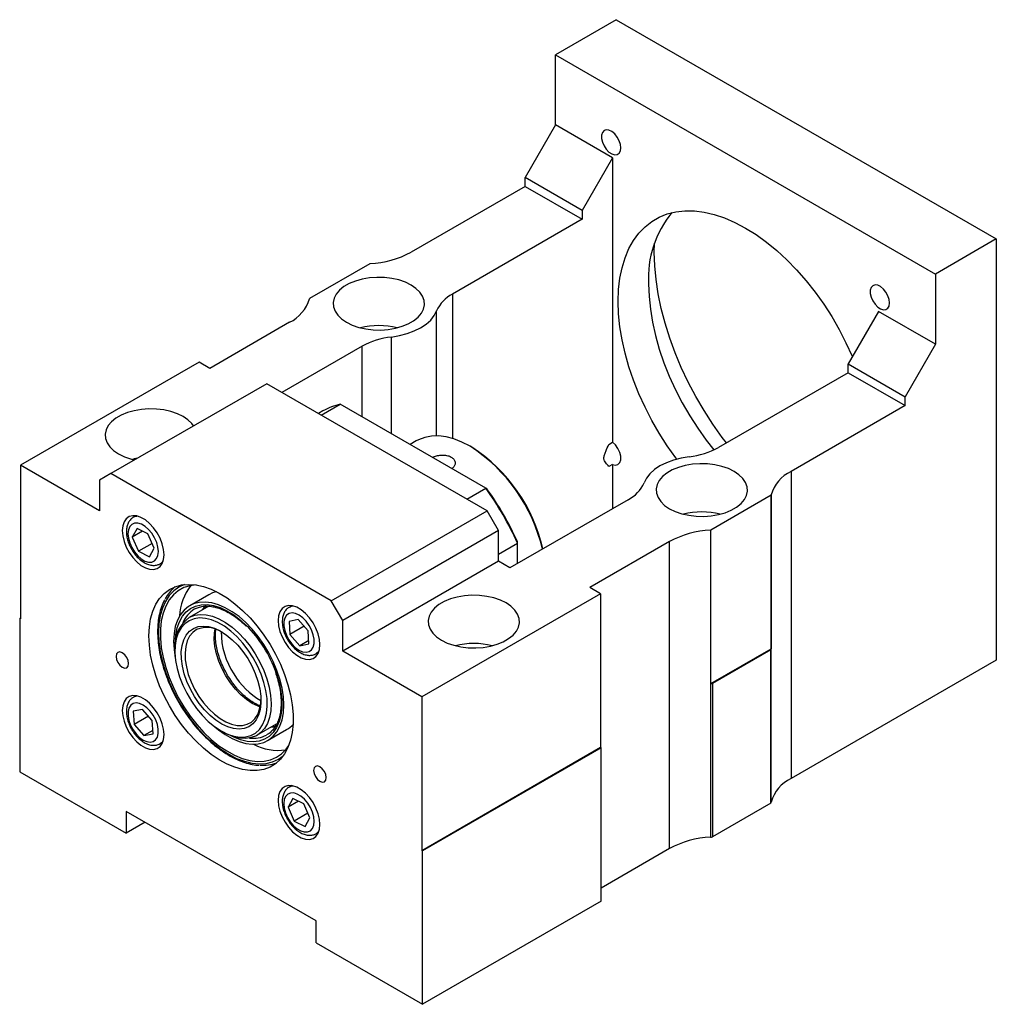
# Model space of a CAD drawing. Header units: millimetres. Extents: x 44 to 578, y 1 to 394.
# Tile 4 of 4: x 379 to 561, y 203 to 386. Entities that reach past the tile are written whole.
import ezdxf

# ---------------------------------------------------------------- set-up
doc = ezdxf.new("R2010")
doc.units = ezdxf.units.MM
doc.header["$LTSCALE"] = 2

msp = doc.modelspace()

# ---------------------------------------------------------------- linework, layer by layer
at = {"color": 7, "linetype": 'Continuous', "lineweight": 25}
for p, q in [((490.3627923, 386.419661), (479.0490819, 379.888395)), ((490.3627923, 386.419661), (561.0734715, 345.5992548)), ((479.0490819, 366.8237429), (479.0490819, 379.888395)), ((479.0490819, 379.888395), (549.7597611, 339.0679888)), ((479.0490819, 366.8237429), (473.3922268, 357.0257824)), ((489.6556841, 360.7006818), (479.0490819, 366.8237429)), ((489.6556841, 360.7006818), (483.9988289, 350.9027213)), ((489.6556841, 360.7006818), (489.6556841, 307.7641603)), ((483.9988289, 350.9027213), (473.3922268, 357.0257824)), ((473.3922268, 355.3927005), (473.3922268, 357.0257824)), ((473.3922268, 355.3927005), (452.173496, 343.1433879)), ((473.3922268, 355.3927005), (483.9988289, 349.2696394)), ((483.9988289, 350.9027213), (483.9988289, 349.2696394)), ((483.9988289, 349.2696394), (459.8906472, 335.3522823)), ((497.4338613, 343.1436604), (497.4724124, 344.8261332)), ((561.0734715, 345.5992548), (549.7597611, 339.0679888)), ((561.0734715, 345.5992548), (561.0734715, 267.2113361)), ((444.4938897, 340.9959875), (433.276938, 334.5205791)), ((549.7597611, 339.0679888), (549.7597611, 326.0033367)), ((539.153159, 332.1263978), (533.4963038, 322.3284372)), ((549.7597611, 326.0033367), (539.153159, 332.1263978)), ((429.5571309, 330.0872383), (414.7023635, 321.5117636)), ((443.0531866, 325.6322232), (428.1385417, 317.022182)), ((549.7597611, 326.0033367), (544.1029059, 316.2053762)), ((412.7224653, 322.6547345), (379.4884464, 303.4691438)), ((414.7023635, 321.5117636), (412.7224653, 322.6547345)), ((533.4963038, 322.3284372), (544.1029059, 316.2053762)), ((533.4963038, 320.6953553), (533.4963038, 322.3284372)), ((533.4963038, 320.6953553), (509.388122, 306.7779983)), ((533.4963038, 320.6953553), (544.1029059, 314.5722943)), ((425.3089657, 318.6556625), (396.3175881, 301.9192965)), ((466.3211578, 294.9798279), (425.3089657, 318.6556625)), ((544.1029059, 314.5722943), (544.1029059, 316.2053762)), ((435.7839379, 313.5790136), (434.9434349, 313.0938015)), ((435.4698109, 312.7899304), (439.0048277, 314.8306522)), ((466.0603254, 299.2118458), (439.0048277, 314.8306522)), ((544.1029059, 314.5722943), (522.8841751, 302.3229817)), ((453.1399917, 308.0104146), (451.9795493, 307.3405055)), ((463.4949739, 306.8147927), (463.1414772, 307.0189268)), ((488.9485759, 307.3559555), (489.6556841, 307.7641603)), ((379.4884464, 303.4691438), (379.4884464, 274.8902153)), ((394.1962661, 294.9785002), (379.4884464, 303.4691438)), ((489.6556841, 303.6404347), (488.9485759, 303.2322298)), ((489.6556841, 303.6404347), (489.6556841, 295.3867051)), ((396.3175881, 301.9192965), (394.1962661, 300.6942853)), ((394.1962661, 300.6942853), (394.1962661, 294.9785002)), ((437.3297803, 278.2434619), (396.3175881, 301.9192965)), ((522.8841751, 302.3229817), (522.8841751, 245.1651246)), ((462.5253086, 297.171124), (466.0603254, 299.2118458)), ((466.3025381, 299.0719546), (466.0603254, 299.2118458)), ((492.5506615, 297.0579392), (470.5637992, 284.3651937)), ((519.1643654, 297.8896394), (507.9474137, 291.414231)), ((519.1643654, 297.8896394), (519.1643654, 269.3107109)), ((519.1746282, 240.778528), (519.1746282, 297.9363851)), ((400.9696243, 294.0584724), (400.5309941, 293.8052566)), ((437.3297803, 278.2434619), (466.3211578, 294.9798279)), ((468.4424798, 291.3055904), (466.3211578, 294.9798279)), ((401.1742683, 291.6782798), (400.2881097, 290.0664062)), ((403.2098438, 290.6786819), (401.1742683, 291.6782798)), ((402.2041772, 291.1725285), (400.2881097, 290.0664062)), ((400.2881097, 290.0664062), (401.4375254, 287.4549355)), ((404.3592595, 288.0672096), (403.2098438, 290.6786819)), ((468.4424798, 291.3055904), (439.4511023, 274.5692244)), ((468.4424798, 285.5898053), (468.4424798, 291.3055904)), ((507.8664443, 291.4083095), (507.8664443, 234.2504524)), ((507.9474137, 262.8353025), (507.9474137, 291.414231)), ((403.9821809, 288.9239338), (401.4375254, 287.4549355)), ((403.4730996, 286.4553368), (404.3592595, 288.0672096)), ((468.4424798, 286.9210905), (471.978013, 288.9621104)), ((471.978013, 288.9621104), (471.9780143, 289.2417415)), ((471.978013, 285.1816022), (471.978013, 288.9621104)), ((500.2678101, 289.2668321), (485.4130427, 280.6913574)), ((500.2678101, 232.108975), (500.2678101, 289.2668321)), ((401.4375254, 287.4549355), (403.4730996, 286.4553368)), ((404.8285719, 284.8777106), (404.9942334, 284.9297939)), ((405.5305876, 285.1447682), (405.9692178, 285.397984)), ((468.4424798, 285.5898053), (439.4511023, 268.8534393)), ((470.5637992, 284.3651937), (468.4424798, 285.5898053)), ((487.3929409, 279.5483865), (485.4130427, 280.6913574)), ((414.5240211, 279.3672086), (410.9884873, 277.3261884)), ((487.3929409, 279.5483865), (454.158922, 260.3627957)), ((487.3929409, 279.5483865), (487.3929409, 250.9694579)), ((414.5137923, 277.2251666), (410.8527514, 275.1116927)), ((412.1128848, 276.8085455), (411.8419998, 276.6642424)), ((414.3660834, 277.1398955), (414.4194156, 277.2483771)), ((429.9696247, 277.3171285), (429.5309946, 277.0639127)), ((439.4511023, 274.5692244), (437.3297803, 278.2434619)), ((379.4884464, 275.0534966), (379.3470252, 274.9718559)), ((379.3470252, 274.9718559), (379.3470252, 246.3929274)), ((379.3470252, 274.9718559), (379.4884464, 274.8902153)), ((431.1716924, 274.7638143), (429.4848293, 274.4103168)), ((429.4848293, 274.4103168), (429.6368201, 271.9719684)), ((432.2854927, 273.5010145), (429.6368201, 271.9719684)), ((433.0105475, 272.6789626), (431.1716924, 274.7638143)), ((439.4511023, 268.8534393), (439.4511023, 274.5692244)), ((429.6368201, 271.9719684), (431.4756752, 269.8871152)), ((433.1625396, 270.2406119), (433.0105475, 272.6789626)), ((433.1252159, 270.8393748), (431.4756752, 269.8871152)), ((431.4756752, 269.8871152), (433.1625396, 270.2406119)), ((408.2323369, 269.3199553), (408.2323369, 268.9117512)), ((434.5305881, 268.4034243), (434.9692183, 268.6566401)), ((434.5915008, 268.4403459), (434.5305881, 268.4034243)), ((454.158922, 260.3627957), (439.4511023, 268.8534393)), ((507.9474137, 262.8353025), (519.1643654, 269.3107109)), ((519.1171847, 269.1201926), (508.277442, 262.8625424)), ((519.1171847, 240.5412641), (519.1171847, 269.1201926)), ((561.0734715, 267.2113361), (522.8841751, 245.1651246)), ((508.277442, 262.8625424), (508.277442, 234.2836138)), ((400.4700814, 260.2802063), (400.5309941, 260.3171279)), ((400.9696243, 260.5703437), (400.5309941, 260.3171279)), ((454.158922, 260.3627957), (454.158922, 231.7838672)), ((402.1716932, 258.0170288), (400.4848288, 257.6635321)), ((400.4848288, 257.6635321), (400.6368209, 255.2251814)), ((403.2854935, 256.7542275), (400.6368209, 255.2251814)), ((404.0105483, 255.9321756), (402.1716932, 258.0170288)), ((400.6368209, 255.2251814), (402.475676, 253.1403297)), ((404.1625391, 253.4938272), (404.0105483, 255.9321756)), ((423.5017239, 253.2006554), (427.1580263, 255.3113938)), ((426.5202625, 254.943221), (426.913808, 254.7479623)), ((426.93105, 255.1803642), (426.9517791, 255.0127641)), ((427.1500839, 255.219983), (427.0150553, 255.228859)), ((404.1252168, 254.0925893), (402.475676, 253.1403297)), ((402.475676, 253.1403297), (404.1625391, 253.4938272)), ((416.8222879, 254.0319073), (417.1757839, 253.8277721)), ((425.4873087, 252.2107721), (429.0228426, 254.2517923)), ((426.8399134, 254.7507663), (426.2046441, 254.7610185)), ((405.5305876, 251.6566396), (405.9692178, 251.9098554)), ((454.158922, 231.7838672), (487.3929409, 250.9694579)), ((487.5343621, 250.8878172), (454.3003432, 231.7022265)), ((487.3929409, 250.9694579), (487.5343621, 250.8878172)), ((487.5343621, 222.3088887), (487.5343621, 250.8878172)), ((379.3470252, 246.3929274), (399.1460144, 234.9632142)), ((429.9696247, 243.8289998), (429.5309946, 243.575784)), ((430.1742688, 241.4488072), (429.2881089, 239.8369344)), ((431.2041764, 240.9430566), (429.2881089, 239.8369344)), ((432.209843, 240.4492085), (430.1742688, 241.4488072)), ((433.3592587, 237.8377378), (432.209843, 240.4492085)), ((519.1171847, 240.5412641), (508.277442, 234.2836138)), ((434.501354, 218.6357143), (399.1460144, 239.0459174)), ((399.1460144, 239.0459174), (399.1460144, 234.9632142)), ((429.2881089, 239.8369344), (430.4375246, 237.2254621)), ((432.9821801, 238.6944604), (430.4375246, 237.2254621)), ((402.6821231, 237.0045664), (399.1460144, 234.9632142)), ((430.4375246, 237.2254621), (432.4731001, 236.2258642)), ((432.4731001, 236.2258642), (433.3592587, 237.8377378)), ((434.5305881, 234.9152956), (434.9692183, 235.1685114)), ((454.3003432, 231.7022265), (454.158922, 231.7838672)), ((454.3003432, 203.123298), (454.3003432, 231.7022265)), ((500.2678101, 232.108975), (487.5343621, 224.7581119)), ((487.5343621, 222.3088887), (454.3003432, 203.123298)), ((434.501354, 214.5530111), (434.501354, 218.6357143)), ((434.501354, 214.5530111), (454.3003432, 203.123298))]:
    msp.add_line(p, q, dxfattribs=at)
at = {"color": 8, "linetype": 'Continuous', "lineweight": 25}
for p, q in [((459.8906472, 335.3522823), (459.8906472, 308.4589084)), ((456.9187201, 308.9466473), (456.9187201, 332.2079113)), ((448.4999872, 327.3478802), (448.4999872, 309.3492119)), ((443.0531866, 312.4935838), (443.0531866, 325.6322232)), ((413.4450051, 276.6081683), (413.8441977, 277.2751633)), ((426.8361379, 254.7064379), (426.0939774, 254.697132)), ((430.0399441, 243.7687414), (430.1726, 243.7915974)), ((429.5561523, 243.5900184), (430.0399441, 243.7687414))]:
    msp.add_line(p, q, dxfattribs=at)
at = {"color": 7, "linetype": 'Continuous', "lineweight": 25, "flags": 128}
for points in [[(491.2075442, 362.5445834), (491.1274362, 363.2045619), (490.8942298, 363.8983878), (490.5286507, 364.564411), (490.0631756, 365.1434568), (489.5391691, 365.5840716), (489.0031903, 365.8471034), (488.5028598, 365.9091832), (488.0826399, 365.7647927), (487.7798648, 365.4267614), (487.6214374, 364.9251315), (487.6214374, 364.304466), (487.7798648, 363.6199168), (488.0826399, 362.9323088), (488.5028598, 362.3027427), (489.0031903, 361.7871532), (489.5391691, 361.4313571), (490.0631756, 361.2669668), (490.5286507, 361.3085865), (490.8942298, 361.552521), (491.1274362, 361.9770957), (491.2075442, 362.5445834)], [(501.6361655, 304.6149423), (501.4482709, 304.8637093), (499.854904, 307.0972477), (498.3609233, 309.4208684), (496.9765363, 311.818697), (495.7111997, 314.274354), (494.5735575, 316.7710621), (493.5713792, 319.2917718), (492.7115123, 321.8192591), (491.9998286, 324.3362614), (491.4411932, 326.8255835), (491.0394178, 329.2702226), (490.7972499, 331.6534776), (490.7163438, 333.9590688), (490.7972499, 336.1712477), (491.0394178, 338.2749017), (491.4411932, 340.2556608), (491.9998286, 342.0999962), (492.7115123, 343.7953059), (493.5713792, 345.3300121), (494.5735575, 346.6936313), (495.7111997, 347.8768457), (496.9765363, 348.8715761), (498.3609233, 349.6710255), (499.854904, 350.2697329), (501.4482709, 350.663609), (503.1301435, 350.8499631), (504.8890296, 350.8275222), (506.7129154, 350.5964416), (508.5893425, 350.1582948), (510.5054923, 349.5160804), (512.4482756, 348.674182), (514.4044215, 347.6383505), (516.3605674, 346.4156641), (518.3033507, 345.0144726), (520.2195006, 343.4443474), (522.0959277, 341.7160176), (523.9198134, 339.8412846), (525.6786995, 337.8329588), (527.3605722, 335.7047559), (528.953939, 333.4712175), (530.4479197, 331.1475968), (531.8323067, 328.7497682), (533.0976433, 326.2941111), (534.2352856, 323.797403), (534.2815694, 323.6885555)], [(510.8456351, 307.6194029), (510.0599112, 308.6547914), (508.3233491, 311.1026718), (506.6864234, 313.640551), (505.158508, 316.253898), (503.7483574, 318.9277395), (502.4640481, 321.6467621), (501.312936, 324.3953898), (500.3016145, 327.1578801), (499.4358761, 329.9184092), (498.7206809, 332.6611645), (498.1601226, 335.3704381), (497.7574173, 338.0307079), (497.5148649, 340.6267397), (497.4338613, 343.1436604)], [(440.1582092, 330.0840494), (441.2294609, 329.5602699), (442.4354429, 329.1454273), (443.743257, 328.8508308), (445.1172284, 328.6845202), (446.5198756, 328.6510288), (447.9129448, 328.7512719), (449.2584329, 328.982517), (450.5196378, 329.3384516), (451.6621599, 329.8093723), (452.6548288, 330.3824278), (453.4705758, 331.0419918), (454.0871394, 331.7700699), (454.4877109, 332.5468036), (454.6613559, 333.3510054), (454.6033408, 334.1607363), (454.3152513, 334.9539132), (453.8049399, 335.7088982), (453.0863282, 336.4050937), (452.1790225, 337.0235172), (451.1077655, 337.5472937), (449.9017887, 337.9621394), (448.5939747, 338.2567359), (447.2200032, 338.4230464), (445.8173561, 338.4565378), (444.4242868, 338.3562947), (443.0787988, 338.1250497), (441.8175938, 337.7691151), (440.6750718, 337.2981944), (439.6824029, 336.7251388), (438.8666559, 336.0655748), (438.2500923, 335.3374967), (437.8495207, 334.560763), (437.6758757, 333.7565612), (437.7338908, 332.9468303), (438.0219804, 332.1536535), (438.5322918, 331.3986685), (439.2508982, 330.7024699), (440.1582092, 330.0840494)], [(496.3731989, 337.2247018), (496.4541051, 334.9191106), (496.696273, 332.5358555), (497.0980483, 330.0912165), (497.6566837, 327.6018944), (498.3683675, 325.0848921), (499.2282344, 322.5574048), (500.2304127, 320.0366951), (501.3680549, 317.539987), (502.6333915, 315.08433), (504.0177785, 312.6865014), (505.5117592, 310.3628807), (507.105126, 308.1293423), (508.5183915, 306.3266668)], [(541.2075439, 333.680198), (541.1274359, 334.3401764), (540.8942321, 335.0340009), (540.5286503, 335.7000256), (540.0631753, 336.2790714), (539.5391688, 336.7196861), (539.0031899, 336.982718), (538.5028594, 337.0447978), (538.0826395, 336.9004073), (537.7798645, 336.562376), (537.6214398, 336.0607446), (537.6214398, 335.4400791), (537.7798645, 334.7555313), (538.0826395, 334.0679234), (538.5028594, 333.4383573), (539.0031899, 332.9227678), (539.5391688, 332.5669717), (540.0631753, 332.4025814), (540.5286503, 332.4442011), (540.8942321, 332.6881341), (541.1274359, 333.1127102), (541.2075439, 333.680198)], [(448.4999872, 327.3478802), (450.007796, 327.6029376), (451.4372801, 327.9794089), (452.7592687, 328.4696088), (453.9467877, 329.0635372), (454.9756187, 329.7490804), (455.8247617, 330.5122482), (456.4768947, 331.3374688), (456.9187201, 332.2079113)], [(411.6936778, 310.7957232), (411.3785313, 311.2166538), (410.6599236, 311.9128517), (409.7526166, 312.5312744), (408.6813609, 313.0550516), (407.4753802, 313.469895), (406.1675661, 313.7644915), (404.793596, 313.9308028), (403.3909475, 313.9642935), (401.9978783, 313.8640504), (400.6523915, 313.6328061), (399.3911853, 313.2768707), (398.2486659, 312.8059515), (397.2559943, 312.2328945), (396.44025, 311.573332), (395.823685, 310.8452532), (395.4231151, 310.0685204), (395.2494701, 309.2643186), (395.3074836, 308.4545867), (395.5955744, 307.6614106), (396.1058858, 306.9064257), (396.8244936, 306.2102278), (397.7318009, 305.5918053), (397.7318009, 305.5918053)], [(463.1391787, 307.0202537), (461.6359618, 307.795526), (460.1497768, 308.376978), (458.6974633, 308.7580232), (457.295476, 308.9343441), (455.9597002, 308.9039447), (454.7052703, 308.6671664), (453.5464006, 308.2266926), (453.1399917, 308.0104146)], [(489.6556841, 303.6404347), (490.201362, 303.519516), (490.6671268, 303.632017), (491.0062746, 303.9666601), (491.1848007, 304.489886), (491.1848007, 305.1492286), (491.0062746, 305.8785764), (490.6671268, 306.6047912), (490.201362, 307.2550527), (489.6556841, 307.7641603)], [(401.2603914, 304.7727153), (400.6523915, 304.6508572), (400.317251, 304.5705658)], [(503.9413215, 305.0623413), (502.4335075, 304.8072809), (501.0040286, 304.4308126), (499.68204, 303.9406127), (498.4945157, 303.3466813), (497.46569, 302.6611411), (496.6165469, 301.8979733), (495.9644087, 301.0727497), (495.5225886, 300.2023102)], [(500.2622862, 295.3867043), (501.3335379, 294.8629248), (502.5395199, 294.4480821), (503.847334, 294.1534856), (505.2213055, 293.9871751), (506.6239526, 293.9536837), (508.0170218, 294.0539268), (509.3625099, 294.2851718), (510.6237149, 294.6411064), (511.7662369, 295.1120272), (512.7589058, 295.6850827), (513.5746528, 296.3446467), (514.1912164, 297.0727248), (514.591788, 297.8494585), (514.765433, 298.6536603), (514.7074178, 299.4633912), (514.4193283, 300.256568), (513.9090169, 301.011553), (513.1904053, 301.7077486), (512.2830995, 302.3261721), (511.2118425, 302.8499486), (510.0058658, 303.2647942), (508.6980517, 303.5593907), (507.3240802, 303.7257013), (505.9214331, 303.7591927), (504.5283639, 303.6589496), (503.1828758, 303.4277045), (501.9216709, 303.0717699), (500.7791488, 302.6008492), (499.7864799, 302.0277937), (498.9707329, 301.3682297), (498.3541693, 300.6401516), (497.9535978, 299.8634179), (497.7799527, 299.0592161), (497.8379679, 298.2494852), (498.1260574, 297.4563083), (498.6363688, 296.7013233), (499.3549752, 296.0051247), (500.2622862, 295.3867043)], [(406.2127712, 286.8216868), (406.1277854, 287.8044733), (405.8765421, 288.8424317), (405.4700213, 289.8901951), (404.9259911, 290.9019726), (404.2682276, 291.8335456), (403.5254776, 292.6441986), (402.7302048, 293.2985015), (401.9171644, 293.7678597), (401.1218903, 294.03176), (400.3791403, 294.0786679), (399.7213768, 293.9065325), (399.1773466, 293.5228788), (398.7708258, 292.9444744), (398.5195832, 292.1965949), (398.4345967, 291.3119314), (398.5195832, 290.3291429), (398.7708258, 289.2911864), (399.1773466, 288.2434215), (399.7213768, 287.231644), (400.3791403, 286.3000725), (401.1218903, 285.4894188), (401.9171644, 284.8351151), (402.7302048, 284.3657569), (403.5254776, 284.1018573), (404.2682276, 284.0549502), (404.9259911, 284.2270841), (405.4700213, 284.6107378), (405.8765421, 285.1891437), (406.1277854, 285.9370213), (406.2127712, 286.8216868)], [(403.916362, 285.4482464), (404.4294551, 285.6706174), (404.8201682, 286.0903619), (405.0657948, 286.6830867), (405.1520602, 287.4143445), (405.0739502, 288.2416394), (404.8360049, 289.1168886), (404.4520537, 289.9892259), (403.9444081, 290.807958), (403.3425722, 291.5255002), (402.6815226, 292.1001519), (401.9996761, 292.4985173), (401.3366601, 292.6974431), (400.7310072, 292.6853694), (400.2179141, 292.463), (399.827201, 292.0432555), (399.5815731, 291.4505299), (399.4953091, 290.7192714), (399.5734177, 289.8919787), (399.811363, 289.0167295), (400.1953155, 288.1443899), (400.7029598, 287.3256601), (401.3047957, 286.6081179), (401.9658454, 286.0334662), (402.6476918, 285.6351009), (403.3107078, 285.436175), (403.916362, 285.4482464)], [(403.3886558, 271.7079488), (403.4701968, 273.3675741), (403.7138319, 274.9129072), (404.1166017, 276.3251915), (404.6736197, 277.5872818), (405.3781227, 278.6838601), (406.2215589, 279.6016141), (407.1936904, 280.3294037), (408.2827176, 280.8583949), (409.47542, 281.1821655), (410.7573204, 281.2967879), (412.1128585, 281.2008668), (413.5255797, 280.8955695), (414.9783352, 280.3846011), (416.4534908, 279.6741645), (417.9331401, 278.7728826), (419.3993221, 277.6916961), (420.8342394, 276.4437293), (422.2204739, 275.044131), (423.5411984, 273.50989), (424.7803816, 271.85963), (425.9229814, 270.1133828), (426.955128, 268.2923456), (427.8642929, 266.4186233), (428.6394399, 264.5149605), (429.2711593, 262.6044647), (429.7517822, 260.710328), (430.0754766, 258.8555409), (430.2383122, 257.0626188), (430.2383122, 255.3533254), (430.0754766, 253.7484093), (429.7517822, 252.2673518), (429.2711593, 250.9281304), (428.6394399, 249.7470023), (427.8642929, 248.7383052), (426.955128, 247.9142823), (425.9229814, 247.2849363), (424.7803816, 246.8579067), (423.5411984, 246.6383771), (422.2204739, 246.6290122), (420.8342394, 246.8299263), (419.3993221, 247.2386797), (417.9331401, 247.8503109), (416.4534908, 248.6573957), (414.9783352, 249.6501375), (413.5255797, 250.8164849), (412.1128585, 252.1422808), (410.7573204, 253.6114307), (409.47542, 255.2061037), (408.2827176, 256.9069393), (407.1936904, 258.6932945), (406.2215589, 260.5434833), (405.3781227, 262.4350479), (404.6736197, 264.3450281), (404.1166017, 266.2502377), (403.7138319, 268.1275501), (403.4701968, 269.9541783), (403.3886558, 271.7079488)], [(412.1752246, 281.191625), (411.0537089, 281.0483915), (409.9028819, 280.6879895), (408.8607142, 280.1200526), (407.9407927, 279.3519843), (407.1551102, 278.3937977), (406.5139078, 277.2579843), (406.0255457, 275.9593515), (405.6963907, 274.5148282), (405.5307338, 272.9432462), (405.5307338, 271.2650938), (405.6963907, 269.5022484), (406.0255457, 267.6776908), (406.5139078, 265.8152071), (407.1551102, 263.9390772), (407.9407927, 262.0737609), (408.8607142, 260.2435739), (409.9028819, 258.4723757), (411.0537089, 256.7832572), (412.2981927, 255.1982381), (413.6201098, 253.7379831), (415.0022268, 252.421526), (416.4265259, 251.2660304), (417.8744388, 250.2865608), (419.32709, 249.4958844), (420.765542, 248.9043086), (422.1710422, 248.5195488), (423.5252679, 248.3466173), (424.8105647, 248.3877696), (426.0101766, 248.6424703), (427.1084649, 249.1073984), (428.0911121, 249.7764918), (428.9453075, 250.6410289), (429.4281589, 251.3054283)], [(415.9803001, 279.9226239), (415.2378926, 279.7051416), (414.5240211, 279.3672086)], [(457.835878, 270.8944602), (458.9071333, 270.3706827), (460.113114, 269.9558393), (461.4209281, 269.6612428), (462.7948982, 269.4949315), (464.197547, 269.4614411), (465.5906162, 269.5616842), (466.9361027, 269.7929283), (468.1973089, 270.1488636), (469.3398283, 270.6197828), (470.3324999, 271.1928399), (471.1482442, 271.8524023), (471.7648092, 272.5804812), (472.1653794, 273.3572142), (472.3390244, 274.1614159), (472.2810106, 274.9711476), (471.9929198, 275.7643237), (471.4826084, 276.5193087), (470.7640006, 277.2155066), (469.8566936, 277.8339293), (468.7854379, 278.3577065), (467.5794572, 278.7725499), (466.2716431, 279.0671464), (464.897673, 279.2334577), (463.4950246, 279.2669484), (462.1019553, 279.1667052), (460.7564685, 278.935461), (459.4952623, 278.5795256), (458.3527429, 278.1086064), (457.3600713, 277.5355493), (456.544327, 276.8759869), (455.9277621, 276.1479081), (455.5271922, 275.3711753), (455.3535471, 274.5669735), (455.4115606, 273.7572416), (455.6996515, 272.9640655), (456.2099629, 272.2090805), (456.9285706, 271.5128827), (457.835878, 270.8944602)], [(428.490946, 258.8495216), (428.4100978, 260.3801199), (428.1688282, 261.9799253), (427.7709415, 263.6237078), (427.2227125, 265.2855445), (426.5327883, 266.9392261), (425.7120489, 268.5586739), (424.7734373, 270.1183484), (423.7317562, 271.5936525), (422.6034337, 272.961319), (421.4062643, 274.1997801), (420.1591277, 275.2895035), (418.8816922, 276.2133042), (417.5941038, 276.9566132), (416.3166683, 277.5077081), (415.0695317, 277.857898), (413.8723623, 278.0016591), (412.7440398, 277.9367261), (411.7023587, 277.6641214), (410.7637471, 277.1881448), (409.9430077, 276.5163026), (409.2530835, 275.6591905), (408.7048545, 274.6303255), (408.3069678, 273.4459332), (408.0656982, 272.1246919), (407.98485, 270.6874389), (408.0656982, 269.1568406), (408.3069678, 267.5570352), (408.3086023, 267.5487515)], [(413.9034815, 277.3481667), (413.8955526, 277.2479171), (413.8712905, 276.8542576)], [(435.2127717, 270.0803428), (435.1277852, 271.0631297), (434.8765426, 272.1010878), (434.4700218, 273.1488512), (433.9259916, 274.1606287), (433.2682281, 275.0922017), (432.5254781, 275.9028546), (431.730204, 276.5571583), (430.9171636, 277.0265166), (430.1218908, 277.2904161), (429.3791408, 277.337324), (428.7213773, 277.1651885), (428.1773471, 276.7815349), (427.7708263, 276.2031305), (427.519583, 275.4552514), (427.4345972, 274.5705874), (427.519583, 273.5877994), (427.7708263, 272.5498424), (428.1773471, 271.5020776), (428.7213773, 270.4903), (429.3791408, 269.5587285), (430.1218908, 268.7480748), (430.9171636, 268.0937719), (431.730204, 267.6244137), (432.5254781, 267.3605134), (433.2682281, 267.3136063), (433.9259916, 267.4857402), (434.4700218, 267.8693938), (434.8765426, 268.4477997), (435.1277852, 269.1956777), (435.2127717, 270.0803428)], [(410.8652854, 274.5390788), (410.061873, 273.9757358), (409.390072, 273.2172935), (408.8629578, 272.2785142), (408.4907906, 271.1776697), (408.280813, 269.9361877), (408.2371127, 268.5782317), (408.3605404, 267.1302327), (408.6486938, 265.6203742), (409.095964, 264.0780442), (409.6936452, 262.5332625), (410.4301048, 261.016096), (411.2910081, 259.5560751), (412.2595984, 258.1816177), (413.3170236, 256.9194745), (414.4427019, 255.7942142), (415.6147234, 254.8277367), (416.8102759, 254.0388539), (418.0060894, 253.4429202), (419.1788888, 253.0515355), (420.3058466, 252.8723181), (421.3650282, 252.9087549), (422.3358176, 253.1601371), (423.1993196, 253.6215727), (423.9387275, 254.2840791), (424.5396487, 255.1347619), (424.9903875, 256.157064), (425.2821708, 257.331087), (425.4093193, 258.6339799), (425.3693581, 260.0403834), (425.1630658, 261.5229231), (424.794456, 263.052744), (424.2707044, 264.6000692), (423.6020051, 266.1347818), (422.8013737, 267.6270105), (421.884393, 269.04771), (420.8689114, 270.3692297), (419.7746943, 271.5658465), (418.6230389, 272.6142696), (417.4363612, 273.4940931), (416.2377585, 274.1881914), (415.05056, 274.6830558), (413.8978737, 274.9690538), (412.8021347, 275.0406185), (411.7846705, 274.8963581), (410.8652854, 274.5390788)], [(410.9736371, 275.1788601), (411.9088908, 275.5450952), (412.9422841, 275.699176), (414.0545668, 275.6382329), (415.2250185, 275.3634007), (416.4318365, 274.8797989), (417.6525399, 274.1964366), (418.8643893, 273.3260432), (420.0448104, 272.2848317), (421.1718139, 271.0921997), (422.2244061, 269.7703617), (423.1829792, 268.3439429), (424.0296764, 266.8395134), (424.748726, 265.2850985), (425.3267325, 263.7096539), (425.75293, 262.142527), (426.0193784, 260.6129105), (426.1211144, 259.1492984), (426.0562424, 257.7789551), (425.8259718, 256.5274072), (425.4345916, 255.4179686), (424.8893925, 254.4713066), (424.2005305, 253.7050554), (423.3808382, 253.133488), (422.4455845, 252.7672529), (421.4121912, 252.6131721), (420.2999085, 252.6741152), (419.1294568, 252.9489475), (417.9226388, 253.4325492), (417.1757839, 253.8277721)], [(428.9862966, 271.8356446), (429.43537, 270.9838991), (429.9941845, 270.2101212), (430.6302647, 269.5592794), (431.306644, 269.0691979), (431.9840149, 268.7683585), (432.6230086, 268.6742458), (433.1864895, 268.7923278), (433.6417124, 269.1157437), (433.9622194, 269.6256968), (434.1293844, 270.2925502), (434.1334924, 271.0775499), (433.9743037, 271.9350739), (433.661071, 272.8152849), (433.2119989, 273.6670296), (432.6531844, 274.4408075), (432.0171028, 275.0916516), (431.3407236, 275.5817316), (430.663354, 275.8825718), (430.0243603, 275.9766845), (429.460878, 275.8586017), (429.0056565, 275.5351866), (428.6851495, 275.0252334), (428.5179846, 274.35838), (428.5138766, 273.5733804), (428.6730652, 272.7158563), (428.9862966, 271.8356446)], [(411.6744506, 273.1013371), (412.5291706, 273.425156), (413.4798231, 273.5373626), (414.5051719, 273.4354486), (415.5823125, 273.1216921), (416.6871832, 272.6031021), (417.7951031, 271.8912612), (418.8813231, 271.0020727), (419.921579, 269.9553989), (420.8926328, 268.7746207), (421.7727934, 267.4861141), (422.5423984, 266.1186632), (423.1842574, 264.7028145), (423.6840314, 263.270195), (424.0305569, 261.8528077), (424.2160926, 260.4823145), (424.2364943, 259.1893299), (424.0913057, 258.0027371), (423.7837706, 256.9490427), (423.3207585, 256.0517844), (422.7126124, 255.3310058), (421.9729178, 254.8028069), (421.1181978, 254.478988), (420.1675454, 254.3667814), (419.1421965, 254.4686954), (418.0650559, 254.7824519), (416.9601852, 255.3010419), (415.8522653, 256.0128828), (414.7660453, 256.9020713), (413.7257894, 257.948745), (412.7547356, 259.1295233), (411.874575, 260.4180299), (411.10497, 261.7854808), (410.463111, 263.2013295), (409.963337, 264.633949), (409.6168115, 266.0513363), (409.4312758, 267.4218295), (409.4108741, 268.7148141), (409.5560627, 269.9014068), (409.8635978, 270.9551013), (410.3266099, 271.8523596), (410.934756, 272.5731382), (411.6744506, 273.1013371)], [(412.2732055, 272.8697597), (411.5530588, 272.3520986), (410.9647382, 271.6423316), (410.522033, 270.7570958), (410.2353205, 269.7171397), (410.1113205, 268.5468393), (410.1529392, 267.2736257), (410.3592019, 265.9273415), (410.7252736, 264.5395427), (411.2425742, 263.1427578), (411.8989777, 261.7697268), (412.6790994, 260.4526319), (413.5646535, 259.222345), (414.5348836, 258.1077029), (415.5670483, 257.1348315), (416.6369544, 256.3265351), (417.7195244, 255.701758), (418.7893836, 255.2751461), (419.8214554, 255.0566976), (420.7915489, 255.0515326), (421.6769261, 255.2597736), (422.4568344, 255.6765379), (423.1129937, 256.292058), (423.6300236, 257.0919063), (423.9958055, 258.0573353), (424.2017666, 259.1657153), (424.2461499, 259.8737656)], [(399.6056337, 266.542974), (399.5168224, 267.1098299), (399.2639084, 267.6929268), (398.8853941, 268.203495), (398.4389075, 268.5638026), (397.9924209, 268.7189974), (397.613908, 268.6454518), (397.360994, 268.3543632), (397.2721813, 267.8900474), (397.360994, 267.3231899), (397.613908, 266.740093), (397.9924209, 266.2295256), (398.4389075, 265.8692183), (398.8853941, 265.7140231), (399.2639084, 265.787568), (399.5168224, 266.0786567), (399.6056337, 266.542974)], [(406.2127712, 253.3335566), (406.1277854, 254.3163446), (405.8765421, 255.3543015), (405.4700213, 256.4020664), (404.9259911, 257.413844), (404.2682276, 258.3454154), (403.5254776, 259.1560692), (402.7302048, 259.8103721), (401.9171644, 260.2797303), (401.1218903, 260.5436306), (400.3791403, 260.5905377), (399.7213768, 260.4184038), (399.1773466, 260.0347502), (398.7708258, 259.4563443), (398.5195832, 258.7084663), (398.4345967, 257.8238012), (398.5195832, 256.8410143), (398.7708258, 255.8030562), (399.1773466, 254.7552928), (399.7213768, 253.7435153), (400.3791403, 252.8119423), (401.1218903, 252.0012893), (401.9171644, 251.3469856), (402.7302048, 250.8776274), (403.5254776, 250.6137279), (404.2682276, 250.56682), (404.9259911, 250.7389555), (405.4700213, 251.1226091), (405.8765421, 251.7010135), (406.1277854, 252.4488926), (406.2127712, 253.3335566)], [(404.6610718, 256.0684994), (404.2119984, 256.9202449), (403.6531839, 257.6940228), (403.0171037, 258.3448646), (402.3407245, 258.8349461), (401.6633535, 259.1357855), (401.0243598, 259.2298982), (400.4608789, 259.1118162), (400.005656, 258.7884003), (399.685149, 258.2784472), (399.5179841, 257.6115937), (399.5138761, 256.8265941), (399.6730647, 255.9690701), (399.9862974, 255.0888591), (400.4353695, 254.2371143), (400.994184, 253.4633365), (401.6302656, 252.8124924), (402.3066448, 252.3224124), (402.9840144, 252.0215722), (403.6230081, 251.9274595), (404.1864904, 252.0455423), (404.6417119, 252.3689574), (404.9622189, 252.8789106), (405.1293839, 253.545764), (405.1334919, 254.3307636), (404.9743032, 255.1882877), (404.6610718, 256.0684994)], [(415.6800983, 254.7795622), (416.3166683, 254.247457), (417.5941038, 253.3236562), (418.8816922, 252.5803473), (420.1591277, 252.0292524), (421.4062643, 251.6790625), (422.6034337, 251.5353013), (423.7317562, 251.6002344), (424.7734373, 251.8728391), (425.7120489, 252.3488157), (426.5327883, 253.0206579), (427.2227125, 253.87777), (427.7709415, 254.9066349), (428.1688282, 256.0910273), (428.4100978, 257.4122686), (428.490946, 258.8495216)], [(436.3751871, 245.3163626), (436.2863744, 245.8832193), (436.0334604, 246.4663162), (435.6549475, 246.9768837), (435.2084609, 247.3371913), (434.7619743, 247.4923861), (434.38346, 247.4188412), (434.130546, 247.1277526), (434.0417347, 246.663436), (434.130546, 246.0965793), (434.38346, 245.5134824), (434.7619743, 245.0029142), (435.2084609, 244.642607), (435.6549475, 244.4874118), (436.0334604, 244.5609575), (436.2863744, 244.8520461), (436.3751871, 245.3163626)], [(435.2127717, 236.5922126), (435.1277852, 237.575001), (434.8765426, 238.6129576), (434.4700218, 239.6607225), (433.9259916, 240.6725), (433.2682281, 241.6040715), (432.5254781, 242.4147252), (431.730204, 243.0690289), (430.9171636, 243.5383871), (430.1218908, 243.8022867), (429.3791408, 243.8491938), (428.7213773, 243.6770599), (428.1773471, 243.2934062), (427.7708263, 242.7150003), (427.519583, 241.9671227), (427.4345972, 241.0824572), (427.519583, 240.0996707), (427.7708263, 239.0617123), (428.1773471, 238.0139489), (428.7213773, 237.0021714), (429.3791408, 236.0705984), (430.1218908, 235.2599454), (430.9171636, 234.6056425), (431.730204, 234.1362843), (432.5254781, 233.872384), (433.2682281, 233.8254761), (433.9259916, 233.9976115), (434.4700218, 234.3812651), (434.8765426, 234.9596695), (435.1277852, 235.7075491), (435.2127717, 236.5922126)], [(429.7310064, 242.4558976), (429.2179133, 242.2335266), (428.8272002, 241.8137821), (428.5815736, 241.2210573), (428.4953082, 240.4897995), (428.5734182, 239.6625046), (428.8113635, 238.7872554), (429.1953147, 237.9149181), (429.7029603, 237.096186), (430.3047962, 236.3786438), (430.9658459, 235.8039921), (431.6476923, 235.4056267), (432.3107083, 235.2067009), (432.9163612, 235.2187746), (433.4294543, 235.441144), (433.8201674, 235.8608885), (434.0657953, 236.4536141), (434.1520594, 237.1848726), (434.0739507, 238.0121653), (433.8360054, 238.8874144), (433.4520529, 239.7597541), (432.9444086, 240.5784839), (432.3425727, 241.2960261), (431.681523, 241.8706778), (430.9996766, 242.2690431), (430.3366606, 242.467969), (429.7310064, 242.4558976)]]:
    msp.add_lwpolyline(points, dxfattribs=at)
at = {"color": 8, "linetype": 'Continuous', "lineweight": 25, "flags": 128}
for points in [[(400.5783408, 293.8315746), (400.7357198, 293.9055018), (401.1725995, 294.0210715)], [(406.0383333, 285.5924608), (405.603179, 285.1891823), (405.5054299, 285.1305338)], [(409.9880409, 281.2542762), (408.9878982, 280.7899498), (408.010389, 280.0911357), (407.1614968, 279.1996296), (406.4518953, 278.1266449), (405.8905112, 276.885672), (405.4844026, 275.4923187), (405.2386759, 273.9641074), (405.1564224, 272.3202554)], [(408.3446919, 270.8871046), (408.4196777, 271.898255), (408.6621676, 273.1961022), (409.0618903, 274.3555684), (409.6122827, 275.3576147), (410.3043076, 276.1857876), (411.1266025, 276.8264882), (412.0656639, 277.2691973), (413.1060734, 277.5066453), (414.2307472, 277.5349323), (415.4212185, 277.3535948), (416.6579396, 276.9656097), (417.9206036, 276.3773483), (419.1884774, 275.5984701), (420.4407429, 274.6417628), (421.5054888, 273.6730197)], [(429.5425218, 277.070507), (429.8846844, 277.2170902), (430.1726, 277.2797276)], [(405.1564224, 272.3202554), (405.2386759, 270.5814354), (405.4844026, 268.7695142), (405.8905112, 266.9072779), (406.4518953, 265.0181446), (407.1614968, 263.1258715), (408.010389, 261.2542554), (408.9878982, 259.4268331), (410.0817314, 257.6665851), (411.2781336, 255.9956474), (412.5620583, 254.4350319), (413.9173607, 253.0043668), (415.3269959, 251.7216424), (416.7732374, 250.6029889), (418.237898, 249.662475), (419.7025586, 248.9119278), (421.1488001, 248.3607865), (422.5584353, 248.0159806), (423.9137377, 247.8818469), (425.1976624, 247.9600745), (426.3940646, 248.2496756), (427.4878978, 248.7470107), (428.3886431, 249.3800437)], [(424.0932958, 258.4632764), (423.7023462, 258.6061159), (422.6229645, 259.1333573), (421.5435594, 259.8520026), (420.4894309, 260.7452074), (419.4852873, 261.7920357), (418.5546645, 262.9679506), (417.7193755, 264.2453897), (416.9989993, 265.5944108), (416.4104199, 266.9833947), (415.9674341, 268.3797835), (415.6804253, 269.7508479), (415.5561197, 271.0644511), (415.5974309, 272.289804), (415.7059017, 272.9922432)], [(435.0383325, 268.8511177), (434.9616858, 268.7583462), (434.5915008, 268.4403459)], [(427.052079, 264.8843159), (427.1570345, 264.5795452), (427.6330706, 262.9469444), (427.9548381, 261.3442536), (428.1170534, 259.7977885), (428.1170534, 258.3329419), (427.9548381, 256.9737666), (427.6330706, 255.7425806), (427.1570345, 254.6595995), (426.5345473, 253.7426054), (425.7758283, 253.0066567), (424.8933371, 252.4638364), (423.9015638, 252.1230575), (422.8167935, 251.9899166), (421.6568375, 252.0665998), (420.4407429, 252.3518471), (419.1884774, 252.8409747), (418.589088, 253.1413671)], [(400.5309941, 260.3171279), (400.5934873, 260.3514428), (401.1725995, 260.5329413)], [(406.0383333, 252.1043306), (405.730718, 251.7923531), (405.5190604, 251.6500453)], [(435.0383325, 235.3629875), (434.8503378, 235.1546129), (434.4832414, 234.8889776)]]:
    msp.add_lwpolyline(points, dxfattribs=at)
at = {"color": 7, "linetype": 'Continuous', "lineweight": 25}
for centre, radius, start, end in [((515.1987862, 338.416685), 18.8632861, 140.113478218, 183.62297125), ((443.6202339, 358.9411503), 17.9646205, 273.046102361, 298.432105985), ((446.1091492, 319.4755766), 21.580944, 94.076849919, 94.292406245), ((426.4211098, 336.5010299), 7.1394224, 296.056304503, 343.504285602), ((437.7780927, 333.5083211), 4.6135734, 167.325696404, 167.920006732), ((462.8502014, 329.5783806), 6.4882126, 117.138516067, 156.091442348), ((446.1686158, 315.3521776), 14.1319409, 75.974374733, 104.025625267), ((450.0903156, 312.7949949), 14.6395224, 96.236493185, 118.730730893), ((441.5057231, 303.6249625), 11.4813744, 102.58113774, 119.891139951), ((446.1033369, 280.718128), 31.3372259, 13.172013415, 57.068938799), ((446.8687734, 281.1605999), 30.5705744, 12.720200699, 57.05801431), ((502.3509952, 319.6152197), 14.6395153, 276.236487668, 298.730736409), ((402.9198218, 314.9177507), 10.6718705, 240.912824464, 258.203961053), ((526.020192, 295.9091971), 7.1394142, 116.056298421, 163.504312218), ((419.3427655, 265.406293), 57.6658114, 24.109916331, 35.890083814), ((420.1756533, 265.8871097), 56.8236168, 24.267807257, 35.732192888), ((489.5911044, 302.8318436), 6.4882163, 297.138527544, 336.091430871), ((514.8522159, 298.860848), 4.4201674, 347.307287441, 347.927655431), ((506.2726929, 280.6548324), 14.1319409, 75.974374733, 104.025625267), ((508.8210789, 273.4690573), 17.9646346, 93.046113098, 118.432106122), ((506.2638941, 313.8777037), 22.5264699, 274.079511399, 274.286006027), ((412.9620034, 275.1885446), 7.3629419, 129.793674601, 152.530320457), ((418.9222851, 275.0037967), 9.8370474, 141.895242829, 177.679238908), ((414.5417706, 269.9386195), 6.3396923, 124.251349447, 185.600168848), ((414.2236171, 268.287994), 4.9796267, 56.060965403, 113.058965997), ((404.9773751, 257.0974626), 23.4078541, 19.430297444, 45.082114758), ((463.846283, 256.1625739), 14.131955, 75.974383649, 104.025597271), ((514.6868106, 270.3184509), 4.5895574, 344.865629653, 347.316081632), ((506.294873, 284.8697122), 22.0962916, 274.289049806, 275.147732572), ((426.5186611, 258.5663749), 4.9886418, 300.130856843, 318.105382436), ((427.3825598, 259.8883539), 9.4955391, 241.648863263, 278.765900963), ((424.6200484, 254.9604115), 7.337364, 265.46635501, 290.299638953), ((526.020192, 238.75134), 7.1394142, 116.056298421, 163.504312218), ((514.6921172, 241.7381947), 4.5840882, 344.864331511, 347.915891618), ((508.8210789, 216.3112003), 17.9646346, 93.046113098, 118.432106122), ((506.2978875, 256.2543983), 22.0597825, 274.077446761, 275.148413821)]:
    msp.add_arc(centre, radius, start, end, dxfattribs=at)
at = {"color": 8, "linetype": 'Continuous', "lineweight": 25}
for centre, radius, start, end in [((414.5586858, 272.2080933), 5.2189699, 121.368523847, 157.95743855), ((431.1077982, 272.5101421), 14.2752161, 179.958003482, 213.57876366), ((430.809604, 271.3940989), 13.431315, 210.314149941, 240.715995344), ((422.831271, 257.9258894), 5.281039, 262.232848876, 297.802686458)]:
    msp.add_arc(centre, radius, start, end, dxfattribs=at)
at = {"color": 7, "linetype": 'Continuous', "lineweight": 25}
for points, knots in [([(488.948576, 303.2322284), (488.7755931, 303.4680899), (488.6026986, 303.7040741), (488.3483502, 304.0643018), (488.2639154, 304.1848598), (488.1451792, 304.3752137), (488.1066072, 304.4400981), (488.0417981, 304.5827525), (488.0153365, 304.6621055), (488.0169507, 304.8587173), (488.0446815, 304.9695914), (488.1103598, 305.1869819), (488.1487718, 305.2955473), (488.2671335, 305.6211705), (488.3511588, 305.8381512), (488.6043669, 306.4889488), (488.7764211, 306.9224582), (488.948576, 307.3559564)], [0, 0, 0, 0, 0.25, 0.25, 0.375, 0.375, 0.4375, 0.4375, 0.5, 0.5, 0.5625, 0.5625, 0.625, 0.625, 0.75, 0.75, 1, 1, 1, 1]), ([(456.1574217, 304.9286711), (456.2201516, 304.9616401), (456.3904906, 305.0511652), (456.7139436, 305.1672536), (457.1135362, 305.2746564), (457.5322926, 305.3447763), (457.9636628, 305.3761775), (458.3895535, 305.3651513), (458.8031481, 305.3086564), (459.2370435, 305.1997543), (459.4930597, 305.0722979), (459.6389989, 304.9996429)], [0, 0, 0, 0, 0.0657174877, 0.1784515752, 0.2879861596, 0.4006540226, 0.5109529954, 0.6244275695, 0.7350876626, 0.8489897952, 1, 1, 1, 1]), ([(459.6389989, 304.9996429), (459.7337029, 304.9387536), (459.9258709, 304.8152006), (460.140867, 304.5899164), (460.2962965, 304.3412914), (460.3807571, 304.0783709), (460.3942873, 303.8063512), (460.33585, 303.5387162), (460.2042718, 303.2814461), (460.0130629, 303.0477195), (459.835792, 302.9174877), (459.7501974, 302.8546057)], [0, 0, 0, 0, 0.1097494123, 0.2226972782, 0.3324420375, 0.4453398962, 0.5556353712, 0.6691058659, 0.779760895, 0.8936583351, 1, 1, 1, 1]), ([(400.5996803, 293.8388203), (400.5902273, 293.8352782), (400.364001, 293.7505096), (400.0050524, 293.4211343), (399.5834513, 292.8708836), (399.3146287, 292.191203), (399.186125, 291.4141313), (399.2090361, 290.5445091), (399.3870587, 289.617959), (399.7123012, 288.6794771), (400.1677684, 287.7719439), (400.7349279, 286.9302262), (401.3946747, 286.1859544), (402.1284608, 285.568932), (402.9190036, 285.1077335), (403.7047983, 284.8531738), (404.3519844, 284.800247), (404.7056644, 284.8577335), (404.8285719, 284.8777106)], [0, 0, 0, 0, 0.0027416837, 0.0656129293, 0.1272965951, 0.1903201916, 0.2567640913, 0.3265872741, 0.3980455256, 0.4694154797, 0.5405403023, 0.611689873, 0.6831946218, 0.7554456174, 0.8288483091, 0.90326906, 0.9663849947, 1, 1, 1, 1]), ([(404.9942334, 284.9297939), (405.0930628, 284.9531127), (405.2581708, 284.99207), (405.3967464, 285.0875977), (405.4523743, 285.1259449)], [0, 0, 0, 0, 0.5985740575, 1, 1, 1, 1]), ([(406.3209688, 278.4404463), (406.2430955, 278.3056354), (405.9521007, 277.8018774), (405.5888685, 276.7849857), (405.2391666, 275.4029721), (405.0435687, 273.9752807), (405.0205854, 272.982579), (405.0099766, 272.5243571)], [0, 0, 0, 0, 0.0860445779, 0.3215291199, 0.5583850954, 0.7961546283, 1, 1, 1, 1]), ([(412.1010686, 276.7844219), (412.328112, 276.8883256), (412.8351462, 277.1203637), (413.7348549, 277.2647548), (414.7619196, 277.2530647), (415.8491224, 277.0522092), (416.9760165, 276.6726589), (418.1281867, 276.1191101), (419.2876422, 275.3957559), (420.425029, 274.5377885), (421.1519491, 273.852978), (421.5076179, 273.5179127)], [0, 0, 0, 0, 0.0948904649, 0.2119096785, 0.3274160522, 0.441422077, 0.5544875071, 0.6671259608, 0.7796526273, 0.8921880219, 1, 1, 1, 1]), ([(413.5604105, 276.6747905), (413.6122672, 276.7978542), (413.7008734, 277.0081296), (413.8264428, 277.168786), (413.8785227, 277.2354182)], [0, 0, 0, 0, 0.5852499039, 1, 1, 1, 1]), ([(429.5593818, 277.0510817), (429.4815899, 277.0147915), (429.1956357, 276.8813927), (428.817481, 276.4690742), (428.4567377, 275.866446), (428.2450637, 275.1461603), (428.1764007, 274.3289904), (428.2640286, 273.4318531), (428.4744523, 272.5855593), (428.6894133, 272.0585296), (428.7781366, 271.8410028)], [0, 0, 0, 0, 0.04927047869, 0.18111250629, 0.31218734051, 0.44833228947, 0.59228178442, 0.74211088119, 0.89355853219, 1, 1, 1, 1]), ([(405.0099766, 272.5243571), (405.0141023, 272.2361232), (405.0260525, 271.4012456), (405.1584558, 269.9638366), (405.4530617, 268.2091704), (405.8908601, 266.4194322), (406.4641698, 264.6152024), (407.1672166, 262.8151812), (407.9921139, 261.0385013), (408.9300206, 259.3039259), (409.9709164, 257.6298505), (411.1037867, 256.0340712), (412.3167216, 254.5335879), (413.597082, 253.144437), (414.9316366, 251.8815049), (416.3066787, 250.7585598), (417.7082611, 249.7877004), (419.1218586, 248.9809763), (420.533955, 248.3441911), (421.9257706, 247.8998836), (423.0397904, 247.6568892), (423.6664556, 247.633786), (423.8567845, 247.6267692)], [0, 0, 0, 0, 0.0278198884, 0.0805811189, 0.1333289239, 0.1860471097, 0.238735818, 0.2913997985, 0.3440460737, 0.3966828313, 0.4493186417, 0.5019607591, 0.5546168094, 0.6072957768, 0.6600064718, 0.7127567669, 0.7655522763, 0.8183936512, 0.8712718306, 0.9241513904, 0.9769634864, 1, 1, 1, 1]), ([(424.0459346, 258.6863878), (423.9479498, 258.7212665), (423.5382892, 258.8670894), (422.7785048, 259.2992686), (421.7972809, 259.9751709), (420.8274758, 260.8133825), (419.8939091, 261.7826353), (419.0158485, 262.8683401), (418.2128057, 264.0473241), (417.5021131, 265.2953924), (416.8990668, 266.5859029), (416.4158806, 267.8913795), (416.0628849, 269.1824898), (415.8424142, 270.4345478), (415.7697485, 271.6069489), (415.7876967, 272.4385539), (415.8668607, 272.8311746), (415.8818174, 272.9053535)], [0, 0, 0, 0, 0.02315318, 0.0968002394, 0.1703756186, 0.2440540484, 0.3179086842, 0.39192854, 0.466067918, 0.5402679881, 0.6144637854, 0.6885704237, 0.7625227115, 0.8362593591, 0.9097345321, 0.9829458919, 1, 1, 1, 1]), ([(428.7781366, 271.8410028), (428.8538231, 271.6783618), (429.0706336, 271.2124628), (429.5225656, 270.4791354), (430.1498893, 269.6966668), (430.8597332, 269.0310071), (431.6321492, 268.5107469), (432.41228, 268.1846107), (433.167515, 268.0531636), (433.851805, 268.1195001), (434.3462522, 268.2655706), (434.5617444, 268.4361178), (434.605163, 268.4704807)], [0, 0, 0, 0, 0.0635037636, 0.1819119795, 0.300849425, 0.4207578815, 0.5423785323, 0.6660317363, 0.7736802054, 0.8757883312, 0.9749731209, 1, 1, 1, 1]), ([(426.9222186, 264.9230191), (427.0552711, 264.5387144), (427.3629975, 263.6498874), (427.6906154, 262.2724132), (427.924051, 260.8180454), (428.0128018, 259.4292743), (427.9622988, 258.1276457), (427.7740484, 256.932944), (427.4533132, 255.8633109), (427.0084615, 254.9303407), (426.4412332, 254.1535487), (425.8681363, 253.5932238), (425.4446653, 253.3635082), (425.2851329, 253.2769684)], [0, 0, 0, 0, 0.0734131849, 0.1697913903, 0.2660474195, 0.3621638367, 0.4581454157, 0.5540437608, 0.6499525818, 0.746093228, 0.8428691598, 0.9408047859, 1, 1, 1, 1]), ([(400.4564185, 260.2500712), (400.3091388, 260.1514737), (399.972275, 259.9259577), (399.5968564, 259.3933439), (399.3192134, 258.7253679), (399.1880146, 257.948586), (399.2061888, 257.0818876), (399.3800145, 256.1561649), (399.7012979, 255.2174688), (400.1533601, 254.3085665), (400.7176489, 253.4645361), (401.375019, 252.7171981), (402.1070951, 252.0958916), (402.8958428, 251.6310554), (403.6831105, 251.3664416), (404.4262812, 251.3131836), (405.0430179, 251.4043287), (405.3692548, 251.5927049), (405.5022004, 251.6694705)], [0, 0, 0, 0, 0.0456264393, 0.1043584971, 0.1642895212, 0.2274463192, 0.2938501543, 0.3618627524, 0.4298179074, 0.4975363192, 0.5652687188, 0.6333311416, 0.7020919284, 0.7719410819, 0.8427910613, 0.9029880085, 0.960466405, 1, 1, 1, 1]), ([(429.6092079, 243.5946073), (429.4628753, 243.5144328), (429.1157225, 243.3242306), (428.7073195, 242.8330635), (428.3869716, 242.1972432), (428.212324, 241.4508383), (428.1843325, 240.6093143), (428.3116301, 239.696839), (428.5899603, 238.7574161), (429.0045384, 237.835649), (429.5370473, 236.9685914), (430.1684086, 236.1889224), (430.8798735, 235.5266244), (431.6535352, 235.0112862), (432.4353688, 234.6883788), (433.1863367, 234.5688947), (433.871934, 234.6183118), (434.2702406, 234.7961553), (434.4619019, 234.881732)], [0, 0, 0, 0, 0.0425223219, 0.1008779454, 0.1595604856, 0.2210122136, 0.2859002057, 0.3529369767, 0.4202718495, 0.4873572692, 0.5543605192, 0.6216083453, 0.6894164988, 0.7582027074, 0.8281338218, 0.8888851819, 0.9465326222, 1, 1, 1, 1])]:
    msp.add_open_spline(points, degree=3, knots=knots, dxfattribs=at)

doc.saveas('drawing.dxf')
